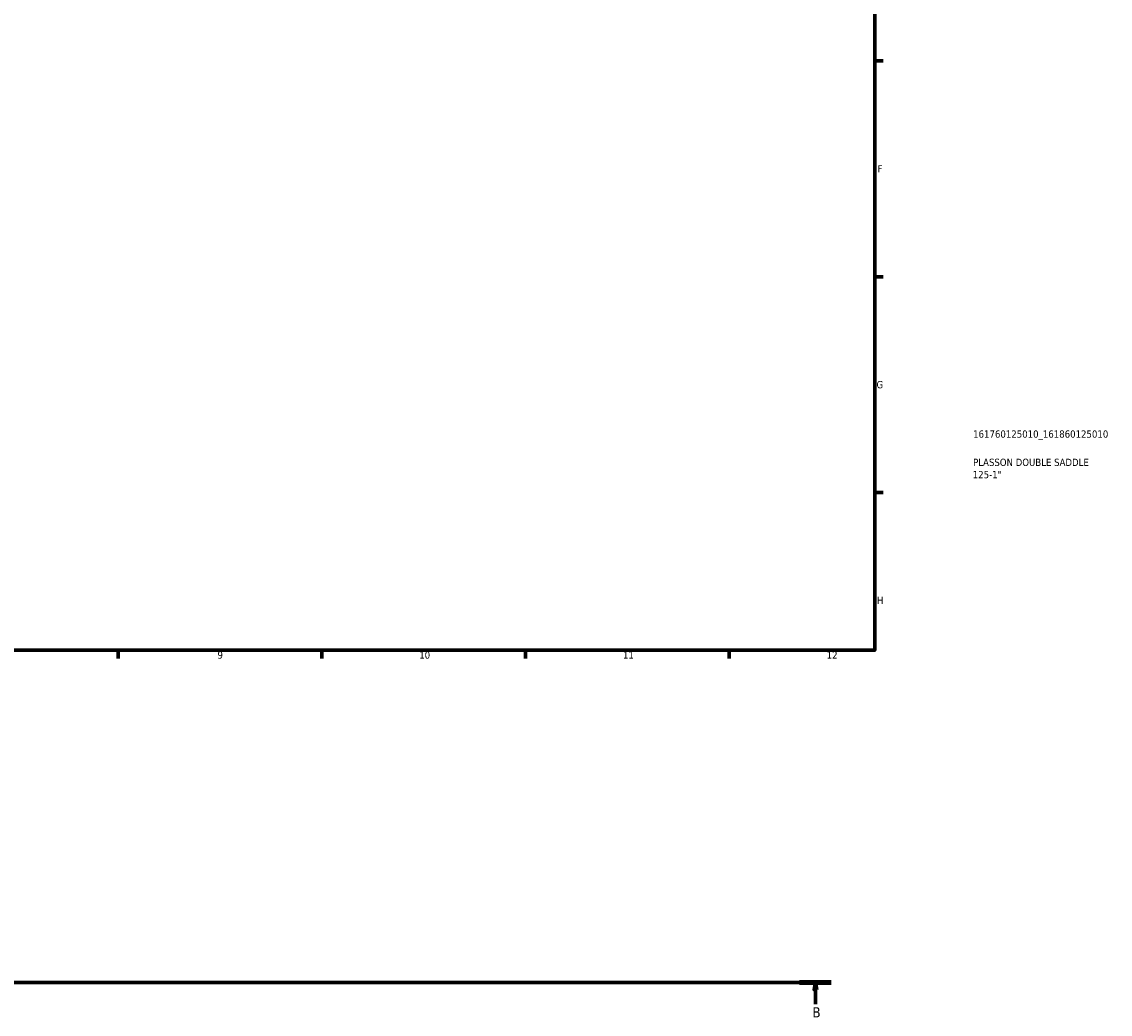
# Model space of a CAD drawing. Header units: millimetres. Extents: x 0 to 902, y -156 to 1184.
# Tile 4 of 6: x 528 to 902, y -105 to 236. Entities that reach past the tile are written whole.
import ezdxf

# ---------------------------------------------------------------- set-up
doc = ezdxf.new("R2010")
doc.units = ezdxf.units.MM
doc.linetypes.add('CHAIN', pattern=[0.7087, 0.4724, -0.0591, 0.1181, -0.0591])
for name, color, linetype, lineweight in [('Border (ISO)', 7, 'Continuous', 70), ('Section Line (ISO)', 7, 'CHAIN', 70), ('Title (ISO)', 7, 'Continuous', 50)]:
    doc.layers.add(name, color=color, linetype=linetype, lineweight=lineweight)
doc.styles.add('Label Text (ISO)', font='tahoma.ttf')
doc.styles.add('Note Text (ISO)', font='tahoma.ttf')

# ---------------------------------------------------------------- blocks, each defined once
blk = doc.blocks.new('Borders Default Border')
at = {"layer": 'Border (ISO)'}
for p, q in [((821, 222.75), (823.9, 222.75)), ((821, 148.5), (823.9, 148.5)), ((821, 74.25), (823.9, 74.25)), ((560.67, 20), (560.67, 17.1)), ((630.75, 20), (630.75, 17.1)), ((700.83, 20), (700.83, 17.1)), ((770.92, 20), (770.92, 17.1))]:
    blk.add_line(p, q, dxfattribs=at)
at = {"layer": 'Border (ISO)', "flags": 128}
blk.add_lwpolyline([(20, 20), (20, 574), (821, 574), (821, 20), (20, 20)], dxfattribs=at)
at = {"layer": 'Border (ISO)', "color": 232, "true_color": 0xca0064, "char_height": 2.5, "attachment_point": 7, "style": 'Note Text (ISO)'}
for s, insert in [('F', (822, 184.38)), ('G', (821.61, 110.08)), ('H', (821.74, 35.88)), ('9', (594.88, 17.05)), ('10', (664.29, 17.05)), ('11', (734.37, 17.1)), ('12', (804.46, 17.1))]:
    blk.add_mtext(s, dxfattribs=dict(at, insert=insert))
blk = doc.blocks.new('Title Blocks ISO')
at = {"layer": 'Title (ISO)', "color": 232, "true_color": 0xca0064, "style": 'Note Text (ISO)'}
for tag, p in [('PART_NUMBER_001', (33.84, 73.13)), ('DESCRIPTION_001', (33.84, 63.4)), ('DESCRIPTION_002', (33.71, 59.18))]:
    blk.add_attdef(tag, p, '', height=2.5, dxfattribs=at)
blk = doc.blocks.new('2dTransSection0')
at = {"layer": 'Section Line (ISO)', "linetype": 'CHAIN'}
blk.add_line((200.88, -94.34), (806.06, -94.34), dxfattribs=at)
at = {"layer": 'Section Line (ISO)', "linetype": 'Continuous', "lineweight": 140}
blk.add_line((795.16, -94.34), (806.06, -94.34), dxfattribs=at)
at = {"layer": 'Section Line (ISO)', "linetype": 'Continuous'}
for p, q in [((800.61, -94.34), (800.11, -96.84)), ((800.11, -96.84), (801.11, -96.84)), ((800.61, -96.84), (800.61, -94.34)), ((801.11, -96.84), (800.61, -94.34)), ((800.61, -101.74), (800.61, -96.84))]:
    blk.add_line(p, q, dxfattribs=at)
at = {"layer": 'Section Line (ISO)', "linetype": 'Continuous', "flags": 128}
blk.add_lwpolyline([(801.11, -96.84), (800.61, -94.34), (800.11, -96.84), (801.11, -96.84)], dxfattribs=at)
at = {"layer": 'Section Line (ISO)'}
blk.add_solid([(801.11, -96.84), (800.61, -94.34), (800.11, -96.84), (801.11, -96.84)], dxfattribs=at)
at = {"layer": 'Section Line (ISO)', "insert": (799.54, -106.34), "char_height": 3.5, "attachment_point": 7, "style": 'Label Text (ISO)'}
blk.add_mtext('B', dxfattribs=at)

msp = doc.modelspace()

# ---------------------------------------------------------------- block references
msp.add_blockref('Borders Default Border', (0, 0))
msp.add_blockref('Title Blocks ISO', (821, 20)).add_auto_attribs({'PART_NUMBER_001': '161760125010_161860125010', 'DESCRIPTION_001': 'PLASSON DOUBLE SADDLE', 'DESCRIPTION_002': '125-1"'})
at = {"layer": 'Section Line (ISO)'}
msp.add_blockref('2dTransSection0', (0, 0), dxfattribs=at)

doc.saveas('drawing.dxf')
